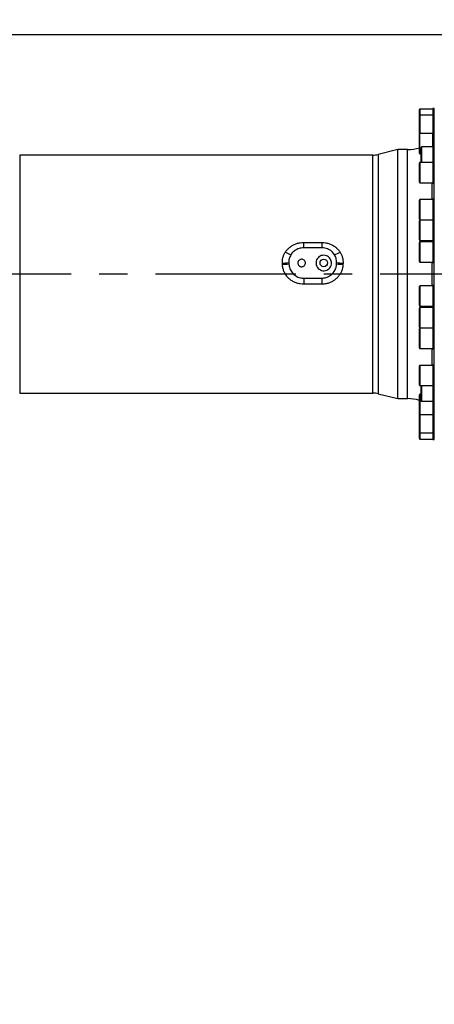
# Model space of a CAD drawing. Extents: x 0 to 8410, y 0 to 5940.
# Tile 132 of 158: x 5037 to 5412, y 3763 to 4653. Entities that reach past the tile are written whole.
import ezdxf

# ---------------------------------------------------------------- set-up
doc = ezdxf.new("R2010")
doc.units = 0
doc.header["$LTSCALE"] = 10
doc.linetypes.add('CENTERX2', pattern=[20.32, 12.7, -2.54, 2.54, -2.54])
doc.layers.get('0').update_dxf_attribs({"linetype": 'CONTINUOUS'})
doc.styles.add('SLDTEXTSTYLE0', font='TXT', dxfattribs={"width": 0.605})
doc.dimstyles.new('SLDDIMSTYLE1', dxfattribs={"dimtxt": 50, "dimasz": 50, "dimexe": 0, "dimexo": 0.0625, "dimgap": 12.5, "dimtad": 1, "dimdec": 1, "dimrnd": 1e-09, "dimzin": 12, "dimtxsty": 'SLDTEXTSTYLE0', "dimsah": 1, "dimcen": 0.09, "dimazin": 3, "dimtfac": 1, "dimtofl": 0, "dimtmove": 0, "dimatfit": 3, "dimtolj": 1, "dimtzin": 12})
doc.dimstyles.new('SLDDIMSTYLE2', dxfattribs={"dimtxt": 50, "dimasz": 50, "dimexe": 0, "dimexo": 0.0625, "dimgap": 12.5, "dimtad": 1, "dimdec": 0, "dimrnd": 1e-09, "dimzin": 12, "dimtxsty": 'SLDTEXTSTYLE0', "dimsah": 1, "dimcen": 0.09, "dimazin": 3, "dimtfac": 1, "dimtofl": 0, "dimtmove": 0, "dimatfit": 3, "dimtolj": 1, "dimtzin": 12})
doc.dimstyles.new('SLDDIMSTYLE4', dxfattribs={"dimtxt": 50, "dimasz": 50, "dimexe": 0, "dimexo": 0.0625, "dimgap": 12.5, "dimtad": 0, "dimtih": 1, "dimtoh": 1, "dimdec": 1, "dimrnd": 1e-09, "dimzin": 12, "dimtxsty": 'SLDTEXTSTYLE0', "dimblk1": 'NONE', "dimsah": 1, "dimcen": 0, "dimazin": 3, "dimtfac": 1, "dimtmove": 0, "dimatfit": 3, "dimtolj": 1, "dimtzin": 12})

# ---------------------------------------------------------------- blocks, each defined once
blk = doc.blocks.new('_D_9')
at = {"color": 7, "linetype": 'CONTINUOUS'}
for p, q in [((6136.63, 4639.08), (2746.63, 4639.08)), ((2761.63, 4639.08), (2761.63, 1533.02)), ((3861.91, 1533.02), (2746.63, 1533.02))]:
    blk.add_line(p, q, dxfattribs=at)
for points in [[(2761.63, 4639.08), (2754.13, 4589.08), (2769.13, 4589.08)], [(2761.63, 1533.02), (2769.13, 1583.02), (2754.13, 1583.02)]]:
    blk.add_solid(points, dxfattribs=at)
at = {"color": 7, "linetype": 'CONTINUOUS', "insert": (2697.18, 3009.66), "char_height": 50, "attachment_point": 1, "rotation": 90, "style": 'SLDTEXTSTYLE0'}
blk.add_mtext('3106', dxfattribs=at)
blk = doc.blocks.new('_D_10')
at = {"color": 7, "linetype": 'CONTINUOUS'}
for p, q in [((4681.63, 4133.02), (4681.63, 5288.89)), ((6156.63, 4443.02), (6156.63, 5288.89)), ((4681.63, 5273.89), (6156.63, 5273.89))]:
    blk.add_line(p, q, dxfattribs=at)
for points in [[(4681.63, 5273.89), (4731.63, 5266.39), (4731.63, 5281.39)], [(6156.63, 5273.89), (6106.63, 5281.39), (6106.63, 5266.39)]]:
    blk.add_solid(points, dxfattribs=at)
at = {"color": 7, "linetype": 'CONTINUOUS', "insert": (5342.75, 5338.34), "char_height": 50, "attachment_point": 1, "style": 'SLDTEXTSTYLE0'}
blk.add_mtext('1475', dxfattribs=at)
blk = doc.blocks.new('SW_SYMBOL_HOLE_DEPTH')
at = {"color": 0, "linetype": 'CONTINUOUS'}
for p, q in [((0, 8750), (8000, 8750)), ((4000, 8750), (4000, 750)), ((1000, 5550), (4000, 750)), ((7000, 5550), (4000, 750))]:
    blk.add_line(p, q, dxfattribs=at)
blk = doc.blocks.new('_D_16')
at = {"color": 7, "linetype": 'CONTINUOUS'}
for p, q in [((5939.94, 4744.56), (5357.44, 4744.56)), ((6053.95, 4469.49), (5939.94, 4744.56)), ((6059.31, 4456.56), (6053.95, 4469.49))]:
    blk.add_line(p, q, dxfattribs=at)
blk.add_solid([(6053.95, 4469.49), (6041.74, 4518.55), (6027.88, 4512.81)], dxfattribs=at)
at = {"color": 7, "linetype": 'CONTINUOUS', "xscale": 0.006445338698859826, "yscale": 0.006445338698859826, "zscale": 0.006445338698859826}
blk.add_blockref('SW_SYMBOL_HOLE_DEPTH', (5544.52, 4828.52), dxfattribs=at)
at = {"color": 7, "linetype": 'CONTINUOUS', "char_height": 50, "attachment_point": 1, "style": 'SLDTEXTSTYLE0'}
for s, insert in [('3x M8', (5357.44, 4885.89)), ('12', (5613.58, 4885.89)), ('Both sides of wrist', (5357.44, 4809.01))]:
    blk.add_mtext(s, dxfattribs=dict(at, insert=insert))
blk = doc.blocks.new('_NONE')

msp = doc.modelspace()

# ---------------------------------------------------------------- linework, layer by layer
at = {"color": 7, "linetype": 'CONTINUOUS'}
for p, q in [((5398.134055, 4565.985729), (5398.134055, 4571.656753)), ((5398.134055, 4549.432327), (5398.134055, 4565.985729)), ((5410.134019, 4572.156717), (5398.634019, 4572.156717)), ((5410.134019, 4566.485693), (5398.634019, 4566.485693)), ((5411.63403, 4572.521736), (5410.134019, 4572.521736)), ((5410.134019, 4572.521736), (5410.134019, 4566.850712)), ((5411.63403, 4566.850712), (5410.134019, 4566.850712)), ((5410.134019, 4566.850712), (5410.134019, 4556.317617)), ((5411.63403, 4423.021843), (5411.63403, 4572.521736)), ((5410.134019, 4556.317617), (5410.134019, 4550.29731)), ((5398.134055, 4532.162239), (5398.134055, 4549.432327)), ((5410.134019, 4549.932291), (5398.634019, 4549.932291)), ((5411.63403, 4550.29731), (5410.134019, 4550.29731)), ((5410.134019, 4538.32679), (5410.134019, 4550.29731)), ((5399.634065, 4523.837139), (5399.634065, 4537.461569)), ((5410.134019, 4537.961771), (5400.134029, 4537.961771)), ((5411.63403, 4538.32679), (5410.134019, 4538.32679)), ((5410.134019, 4538.32679), (5410.134019, 4528.826763)), ((5356.036725, 4530.521681), (5036.602976, 4530.521681)), ((5378.5463, 4535.521795), (5360.875072, 4531.11582)), ((5387.5075, 4535.521795), (5378.5463, 4535.521795)), ((5378.5463, 4310.521652), (5378.5463, 4535.521795)), ((5398.634019, 4531.662275), (5399.634065, 4531.662275)), ((5410.134019, 4528.826763), (5410.134019, 4524.202158)), ((5398.134055, 4506.067325), (5398.134055, 4523.337175)), ((5410.134019, 4523.837139), (5398.634019, 4523.837139)), ((5411.63403, 4524.202158), (5410.134019, 4524.202158)), ((5410.134019, 4524.202158), (5410.134019, 4508.727362)), ((5398.634019, 4505.567123), (5410.134019, 4505.567123)), ((5410.134019, 4508.727362), (5410.134019, 4505.202343)), ((5410.134019, 4505.202343), (5411.63403, 4505.202343)), ((5398.134055, 4472.544958), (5398.134055, 4489.814808)), ((5410.134019, 4490.314771), (5398.634019, 4490.314771)), ((5411.63403, 4490.67979), (5410.134019, 4490.67979)), ((5410.134019, 4490.67979), (5410.134019, 4473.36631)), ((5398.134055, 4453.829338), (5398.134055, 4471.099188)), ((5398.634019, 4472.044756), (5410.134019, 4472.044756)), ((5410.134019, 4471.59939), (5398.634019, 4471.59939)), ((5410.134019, 4473.36631), (5410.134019, 4471.964409)), ((5411.63403, 4471.964409), (5410.134019, 4471.964409)), ((5410.134019, 4471.964409), (5410.134019, 4462.464382)), ((5410.134019, 4462.464382), (5410.134019, 4452.964355)), ((5398.134055, 4434.310724), (5398.134055, 4451.580812)), ((5398.634019, 4453.329374), (5410.134019, 4453.329374)), ((5410.134019, 4452.080776), (5398.634019, 4452.080776)), ((5410.134019, 4452.964355), (5411.63403, 4452.964355)), ((5411.63403, 4452.445795), (5410.134019, 4452.445795)), ((5410.134019, 4452.445795), (5410.134019, 4433.926393)), ((5309.998097, 4446.727802), (5293.269934, 4446.727802)), ((5280.02757, 4433.348705), (5280.072631, 4432.157089)), ((5323.1954, 4432.157089), (5323.24058, 4433.348705)), ((5398.634019, 4433.81076), (5410.134019, 4433.81076)), ((5410.134019, 4433.926393), (5410.134019, 4433.445741)), ((5410.134019, 4433.445741), (5411.63403, 4433.445741)), ((5411.63403, 4273.521711), (5411.63403, 4423.021843)), ((5293.517294, 4419.26675), (5309.750857, 4419.26675)), ((5398.134055, 4394.462635), (5398.134055, 4411.732723)), ((5410.134019, 4412.232687), (5398.634019, 4412.232687)), ((5411.63403, 4412.597706), (5410.134019, 4412.597706)), ((5410.134019, 4412.597706), (5410.134019, 4393.603136)), ((5398.134055, 4383.579065), (5398.134055, 4392.214109)), ((5398.634019, 4393.962671), (5410.134019, 4393.962671)), ((5410.134019, 4392.714073), (5398.634019, 4392.714073)), ((5410.134019, 4393.603136), (5410.134019, 4393.597652)), ((5410.134019, 4393.597652), (5411.63403, 4393.597652)), ((5411.63403, 4393.079092), (5410.134019, 4393.079092)), ((5410.134019, 4393.079092), (5410.134019, 4374.079277)), ((5398.134055, 4374.944259), (5398.134055, 4383.579065)), ((5398.134055, 4373.226454), (5398.134055, 4373.498728)), ((5398.134055, 4356.228639), (5398.134055, 4373.226454)), ((5398.634019, 4374.444296), (5410.134019, 4374.444296)), ((5410.134019, 4373.998691), (5398.634019, 4373.998691)), ((5410.134019, 4374.079277), (5411.63403, 4374.079277)), ((5410.134019, 4374.079277), (5410.134019, 4355.363657)), ((5398.634019, 4355.728676), (5410.134019, 4355.728676)), ((5410.134019, 4355.363657), (5411.63403, 4355.363657)), ((5398.134055, 4338.759233), (5398.134055, 4339.976122)), ((5398.134055, 4322.706272), (5398.134055, 4338.759233)), ((5410.134019, 4340.476324), (5398.634019, 4340.476324)), ((5411.63403, 4340.841343), (5410.134019, 4340.841343)), ((5410.134019, 4340.841343), (5410.134019, 4321.841289)), ((5036.602976, 4315.521767), (5356.036725, 4315.521767)), ((5360.875072, 4314.927627), (5378.5463, 4310.521652)), ((5398.634019, 4322.206308), (5410.134019, 4322.206308)), ((5399.634065, 4317.216684), (5399.634065, 4322.206308)), ((5399.634065, 4308.581879), (5399.634065, 4317.216684)), ((5410.134019, 4321.841289), (5411.63403, 4321.841289)), ((5410.134019, 4321.841289), (5410.134019, 4307.716896)), ((5378.5463, 4310.521652), (5387.5075, 4310.521652)), ((5398.134055, 4311.118414), (5398.134055, 4313.881208)), ((5398.134055, 4296.611358), (5398.134055, 4311.118414)), ((5399.634065, 4314.381172), (5398.634019, 4314.381172)), ((5400.134029, 4308.081915), (5410.134019, 4308.081915)), ((5410.134019, 4307.716896), (5411.63403, 4307.716896)), ((5410.134019, 4307.716896), (5410.134019, 4295.746137)), ((5398.134055, 4292.543461), (5398.134055, 4296.611358)), ((5398.134055, 4280.057718), (5398.134055, 4292.543461)), ((5398.634019, 4296.111156), (5410.134019, 4296.111156)), ((5410.134019, 4295.746137), (5411.63403, 4295.746137)), ((5410.134019, 4295.746137), (5410.134019, 4279.192736)), ((5398.134055, 4274.386694), (5398.134055, 4280.057718)), ((5398.634019, 4279.557754), (5410.134019, 4279.557754)), ((5398.634019, 4273.88673), (5410.134019, 4273.88673)), ((5410.134019, 4279.192736), (5411.63403, 4279.192736)), ((5410.134019, 4279.192736), (5410.134019, 4273.521711)), ((5410.134019, 4273.521711), (5411.63403, 4273.521711))]:
    msp.add_line(p, q, dxfattribs=at)
at = {"color": 8, "linetype": 'CONTINUOUS'}
for p, q in [((5398.634019, 4572.156717), (5398.634019, 4566.485693)), ((5398.634019, 4566.485693), (5398.634019, 4549.932291)), ((5398.634019, 4531.662275), (5398.634019, 4549.932291)), ((5400.134029, 4537.961771), (5400.134029, 4523.837139)), ((5036.602976, 4530.521681), (5036.602976, 4315.521767)), ((5356.036725, 4315.521767), (5356.036725, 4530.521681)), ((5360.875072, 4531.11582), (5360.875072, 4423.021843)), ((5387.5075, 4423.021843), (5387.5075, 4535.521795)), ((5398.634019, 4523.837139), (5398.634019, 4505.567123)), ((5409.708562, 4490.314771), (5409.708562, 4505.567123)), ((5398.634019, 4490.314771), (5398.634019, 4472.044756)), ((5398.634019, 4471.59939), (5398.634019, 4453.329374)), ((5409.708562, 4471.59939), (5409.708562, 4472.044756)), ((5293.269934, 4451.566984), (5293.269934, 4446.727802)), ((5293.269934, 4451.566984), (5309.998097, 4451.566984)), ((5309.998097, 4451.566984), (5309.998097, 4446.727802)), ((5398.634019, 4452.080776), (5398.634019, 4433.81076)), ((5409.708562, 4452.080776), (5409.708562, 4453.329374)), ((5274.266781, 4431.755115), (5274.222316, 4432.903101)), ((5329.045834, 4432.903101), (5329.001369, 4431.755115)), ((5409.708562, 4423.021843), (5409.708562, 4433.81076)), ((5360.875072, 4423.021843), (5360.875072, 4314.927627)), ((5387.5075, 4310.521652), (5387.5075, 4423.021843)), ((5409.708562, 4412.232687), (5409.708562, 4423.021843)), ((5293.517294, 4419.26675), (5293.517294, 4413.821508)), ((5309.750857, 4413.821508), (5293.517294, 4413.821508)), ((5309.750857, 4419.26675), (5309.750857, 4413.821508)), ((5398.634019, 4412.232687), (5398.634019, 4393.962671)), ((5398.634019, 4392.714073), (5398.634019, 4383.579065)), ((5409.708562, 4392.714073), (5409.708562, 4393.962671)), ((5398.634019, 4383.579065), (5398.634019, 4374.444296)), ((5398.634019, 4373.998691), (5398.634019, 4373.710682)), ((5398.634019, 4373.710682), (5398.634019, 4355.728676)), ((5409.708562, 4373.998691), (5409.708562, 4374.444296)), ((5409.708562, 4340.476324), (5409.708562, 4355.728676)), ((5398.634019, 4340.476324), (5398.634019, 4339.188625)), ((5398.634019, 4339.188625), (5398.634019, 4322.206308)), ((5400.134029, 4322.206308), (5400.134029, 4317.216684)), ((5400.134029, 4317.216684), (5400.134029, 4308.081915)), ((5398.634019, 4314.381172), (5398.634019, 4311.458399)), ((5398.634019, 4311.458399), (5398.634019, 4296.111156)), ((5398.634019, 4296.111156), (5398.634019, 4292.766382)), ((5398.634019, 4292.766382), (5398.634019, 4279.557754)), ((5398.634019, 4279.557754), (5398.634019, 4273.88673))]:
    msp.add_line(p, q, dxfattribs=at)
at = {"color": 7, "linetype": 'CENTERX2'}
msp.add_line((5489.592655, 4423.021738), (4280.634054, 4423.021738), dxfattribs=at)
at = {"color": 7, "linetype": 'CONTINUOUS'}
msp.add_circle((5311.634054, 4433.021738), 3.4, dxfattribs=at)
for centre, radius, start, end in [((5804.021524, 3538.989613), 1580, 55, 155), ((5398.634054, 4571.656738), 0.5, 90, 180.000000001), ((5398.634054, 4565.985754), 0.5, 90, 180.000000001), ((5398.634054, 4549.432232), 0.5, 90, 180.000000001), ((5400.134054, 4537.461678), 0.5, 90, 180.000000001), ((5356.036682, 4550.521738), 20, 270, 284), ((5387.507508, 4570.521738), 35, 270, 287.674893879), ((5398.634054, 4532.162232), 0.5, 179.999999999, 270), ((5398.634054, 4523.337241), 0.5, 90, 180.000000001), ((5398.634054, 4506.067241), 0.5, 179.999999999, 270), ((5398.634054, 4489.81484), 0.5, 90, 180.000000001), ((5398.634054, 4472.54484), 0.5, 179.999999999, 270), ((5398.634054, 4471.099296), 0.5, 90, 180.000000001), ((5398.634054, 4453.829296), 0.5, 179.999999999, 270), ((5398.634054, 4451.580815), 0.5, 90, 180.000000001), ((5398.634054, 4434.310815), 0.5, 179.999999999, 270), ((5398.634054, 4411.732661), 0.5, 90, 180.000000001), ((5398.634054, 4394.462661), 0.5, 179.999999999, 270), ((5398.634054, 4392.21418), 0.5, 90, 180.000000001), ((5398.634054, 4374.94418), 0.5, 179.999999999, 270), ((5398.634054, 4373.498636), 0.5, 90, 180.000000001), ((5398.634054, 4356.228636), 0.5, 179.999999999, 270), ((5398.634054, 4339.976235), 0.5, 90, 180.000000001), ((5356.036682, 4295.521738), 20, 76, 90), ((5398.634054, 4322.706235), 0.5, 179.999999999, 270), ((5387.507508, 4275.521738), 35, 72.325106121, 90), ((5398.634054, 4313.881243), 0.5, 90, 180.000000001), ((5400.134054, 4308.581797), 0.5, 179.999999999, 270), ((5398.634054, 4296.611243), 0.5, 179.999999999, 270), ((5398.634054, 4280.057722), 0.5, 179.999999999, 270), ((5398.634054, 4274.386738), 0.5, 179.999999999, 270)]:
    msp.add_arc(centre, radius, start, end, dxfattribs=at)
at = {"color": 8, "linetype": 'CONTINUOUS'}
for centre, radius, start, end in [((5293.565623, 4470.911205), 32.670856, 239.296476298, 249.015893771), ((5309.710124, 4470.895276), 32.65322, 290.98147522, 300.706154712), ((5272.20483, 4497.224268), 64.352799, 271.79654043, 276.982155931), ((5272.148633, 4504.477252), 72.752977, 271.668359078, 276.252859), ((5331.119833, 4504.484165), 72.759897, 263.74739331, 268.331550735), ((5331.062683, 4497.215957), 64.344473, 263.017508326, 268.203795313)]:
    msp.add_arc(centre, radius, start, end, dxfattribs=at)
for points, knots in [([(5276.884021, 4442.820122), (5277.07693, 4443.110301), (5277.823592, 4444.233453), (5279.367565, 4446.019788), (5281.670289, 4447.98141), (5284.280641, 4449.552572), (5287.132763, 4450.705056), (5290.156625, 4451.42967), (5292.232101, 4451.52121), (5293.269934, 4451.566984)], [0, 0, 0, 0, 0.0543030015, 0.2101824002, 0.3660668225, 0.5234206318, 0.6807766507, 0.8403736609, 1, 1, 1, 1]), ([(5309.998097, 4451.566984), (5311.03593, 4451.521206), (5313.111443, 4451.429658), (5316.135354, 4450.705078), (5318.987507, 4449.552569), (5321.597868, 4447.981416), (5323.900559, 4446.01977), (5325.444616, 4444.233517), (5326.191145, 4443.110303), (5326.38401, 4442.820122)], [0, 0, 0, 0, 0.1596259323, 0.3192284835, 0.4765841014, 0.6339375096, 0.7898215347, 0.9457005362, 1, 1, 1, 1]), ([(5274.222316, 4432.903101), (5274.222031, 4433.725688), (5274.221455, 4435.388054), (5274.688198, 4437.910019), (5275.51568, 4440.445652), (5276.424008, 4442.021865), (5276.884021, 4442.820122)], [0, 0, 0, 0, 0.2354315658, 0.475783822, 0.734516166, 1, 1, 1, 1]), ([(5326.38401, 4442.820122), (5326.833139, 4442.042667), (5327.743021, 4440.467634), (5328.570398, 4437.949435), (5329.04467, 4435.405511), (5329.045444, 4433.743026), (5329.045834, 4432.903101)], [0, 0, 0, 0, 0.2587605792, 0.5242188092, 0.7596246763, 1, 1, 1, 1]), ([(5293.517294, 4413.821508), (5292.487325, 4413.867201), (5290.395863, 4413.959985), (5287.290271, 4414.724899), (5284.300311, 4415.969516), (5281.519702, 4417.73318), (5279.094878, 4419.934797), (5277.070137, 4422.547494), (5275.571647, 4425.426029), (5274.556612, 4428.536595), (5274.364429, 4430.670753), (5274.266781, 4431.755115)], [0, 0, 0, 0, 0.10622183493, 0.2156948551, 0.328150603, 0.4394286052, 0.55406643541, 0.66468693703, 0.77884598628, 0.88763194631, 1, 1, 1, 1]), ([(5329.001369, 4431.755115), (5328.854501, 4430.35073), (5328.601304, 4427.929593), (5327.345877, 4424.656523), (5325.804872, 4421.977425), (5323.820409, 4419.580598), (5321.498168, 4417.559417), (5318.849496, 4415.91796), (5315.975602, 4414.729865), (5312.909507, 4413.965429), (5310.812515, 4413.869882), (5309.750857, 4413.821508)], [0, 0, 0, 0, 0.145416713, 0.25069590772, 0.35911652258, 0.46334610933, 0.57043296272, 0.67570756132, 0.78374075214, 0.89051300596, 1, 1, 1, 1])]:
    msp.add_open_spline(points, degree=3, knots=knots, dxfattribs=at)
at = {"color": 7, "linetype": 'CONTINUOUS'}
for points, knots in [([(5281.865897, 4440.407087), (5281.250206, 4439.194915), (5280.12205, 4436.973798), (5280.057082, 4434.481042), (5280.02757, 4433.348705)], [0, 0, 0, 0, 0.5457489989, 1, 1, 1, 1]), ([(5293.269934, 4446.727802), (5291.914309, 4446.617568), (5289.805936, 4446.446125), (5287.164396, 4445.343212), (5285.25796, 4444.179978), (5283.591959, 4442.709344), (5282.50609, 4441.401119), (5281.987397, 4440.595742), (5281.865897, 4440.407087)], [0, 0, 0, 0, 0.2962011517, 0.4606746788, 0.6251749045, 0.7877061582, 0.9502714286, 1, 1, 1, 1]), ([(5318.634095, 4433.021833), (5318.556937, 4432.23553), (5318.402616, 4430.662861), (5317.196304, 4428.566029), (5315.418938, 4426.97308), (5313.201781, 4426.062439), (5310.812182, 4425.935347), (5308.513824, 4426.606437), (5306.567547, 4427.99959), (5305.192755, 4429.956532), (5304.542006, 4432.255823), (5304.686744, 4434.642166), (5305.614588, 4436.8524), (5307.2286, 4438.634922), (5309.343755, 4439.779152), (5311.707608, 4440.153943), (5314.046312, 4439.732331), (5316.115372, 4438.570538), (5317.683628, 4436.790132), (5318.515782, 4434.832424), (5318.60067, 4433.533345), (5318.634095, 4433.021833)], [0, 0, 0, 0, 0.0536956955, 0.1073956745, 0.1609536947, 0.2144661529, 0.2679942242, 0.3215382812, 0.3750718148, 0.4285923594, 0.4821162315, 0.5357809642, 0.5897262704, 0.6438865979, 0.6979058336, 0.7513970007, 0.8044091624, 0.8574217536, 0.9109117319, 0.9649215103, 1, 1, 1, 1]), ([(5321.402135, 4440.407087), (5320.599268, 4441.487279), (5319.343487, 4443.176831), (5316.985303, 4444.863345), (5314.871557, 4445.904025), (5312.507751, 4446.596082), (5310.844589, 4446.683374), (5309.998097, 4446.727802)], [0, 0, 0, 0, 0.2960423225, 0.4630462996, 0.6352345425, 0.814346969, 1, 1, 1, 1]), ([(5323.24058, 4433.348705), (5323.186227, 4434.71096), (5323.086529, 4437.209681), (5321.928726, 4439.407484), (5321.402135, 4440.407087)], [0, 0, 0, 0, 0.5451809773, 1, 1, 1, 1]), ([(5280.072631, 4432.157089), (5280.237749, 4430.81017), (5280.49268, 4428.730608), (5281.696251, 4426.135234), (5282.933203, 4424.273737), (5284.490455, 4422.628022), (5286.287074, 4421.274662), (5288.302697, 4420.241022), (5290.711565, 4419.445127), (5292.494921, 4419.331748), (5293.517294, 4419.26675)], [0, 0, 0, 0, 0.1968308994, 0.3038950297, 0.4140289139, 0.5218430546, 0.632782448, 0.7404593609, 0.8512091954, 1, 1, 1, 1]), ([(5295.034113, 4433.021833), (5294.99645, 4432.638974), (5294.921118, 4431.873196), (5294.332799, 4430.853477), (5293.46667, 4430.080108), (5292.38786, 4429.639593), (5291.227423, 4429.580974), (5290.112984, 4429.908498), (5289.169958, 4430.585837), (5288.503491, 4431.536673), (5288.188426, 4432.655194), (5288.261223, 4433.816934), (5288.716027, 4434.891214), (5289.502743, 4435.754774), (5290.530843, 4436.306746), (5291.67949, 4436.486089), (5292.817906, 4436.277347), (5293.824061, 4435.706475), (5294.582651, 4434.835756), (5294.97868, 4433.888137), (5295.018599, 4433.264284), (5295.034113, 4433.021833)], [0, 0, 0, 0, 0.0538558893, 0.1077199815, 0.1614356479, 0.215012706, 0.2685174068, 0.321995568, 0.3754830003, 0.4290241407, 0.4826906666, 0.5365296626, 0.5905359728, 0.6445912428, 0.6984418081, 0.7519447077, 0.8051679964, 0.8583998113, 0.9119070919, 0.9657640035, 1, 1, 1, 1]), ([(5309.750857, 4419.26675), (5311.105212, 4419.379152), (5313.21633, 4419.554359), (5315.896881, 4420.666467), (5317.839417, 4421.858985), (5319.554997, 4423.380313), (5320.969394, 4425.137333), (5322.068727, 4427.121179), (5322.926641, 4429.458296), (5323.098702, 4431.186076), (5323.1954, 4432.157089)], [0, 0, 0, 0, 0.1966740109, 0.3065683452, 0.4197500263, 0.527987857, 0.6394004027, 0.7470629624, 0.8578493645, 1, 1, 1, 1])]:
    msp.add_open_spline(points, degree=3, knots=knots, dxfattribs=at)

# ---------------------------------------------------------------- dimensions: what is measured, and where the dimension line sits
dim = msp.add_linear_dim(base=(6156.634054, 5273.887961), p1=(4681.634054, 4113.021738), p2=(6156.634054, 4423.021738), dimstyle='SLDDIMSTYLE1', dxfattribs=at)
dim.commit()
dim.dimension.update_dxf_attribs({"geometry": '_D_10', "text_midpoint": (5419.134054, 5273.887961), "dimtype": 160})
dim = msp.add_diameter_dim_2p(p1=(6059.314424, 4456.555238), p2=(6053.953684, 4469.488238), text='3x M8{\\fGDT;x}12\\PBoth sides of wrist', dimstyle='SLDDIMSTYLE4', override={"dimpost": '<>'}, dxfattribs=at)
dim.commit()
dim.dimension.update_dxf_attribs({"geometry": '_D_16', "text_midpoint": (5636.18654, 4821.364767), "dimtype": 163})
dim = msp.add_linear_dim(base=(2761.634054, 1533.021738), p1=(6156.634054, 4639.083327), p2=(3881.910645, 1533.021738), angle=90, dimstyle='SLDDIMSTYLE2', dxfattribs=at)
dim.commit()
dim.dimension.update_dxf_attribs({"geometry": '_D_9', "text_midpoint": (2761.634054, 3086.052532), "dimtype": 160})

doc.saveas('drawing.dxf')
